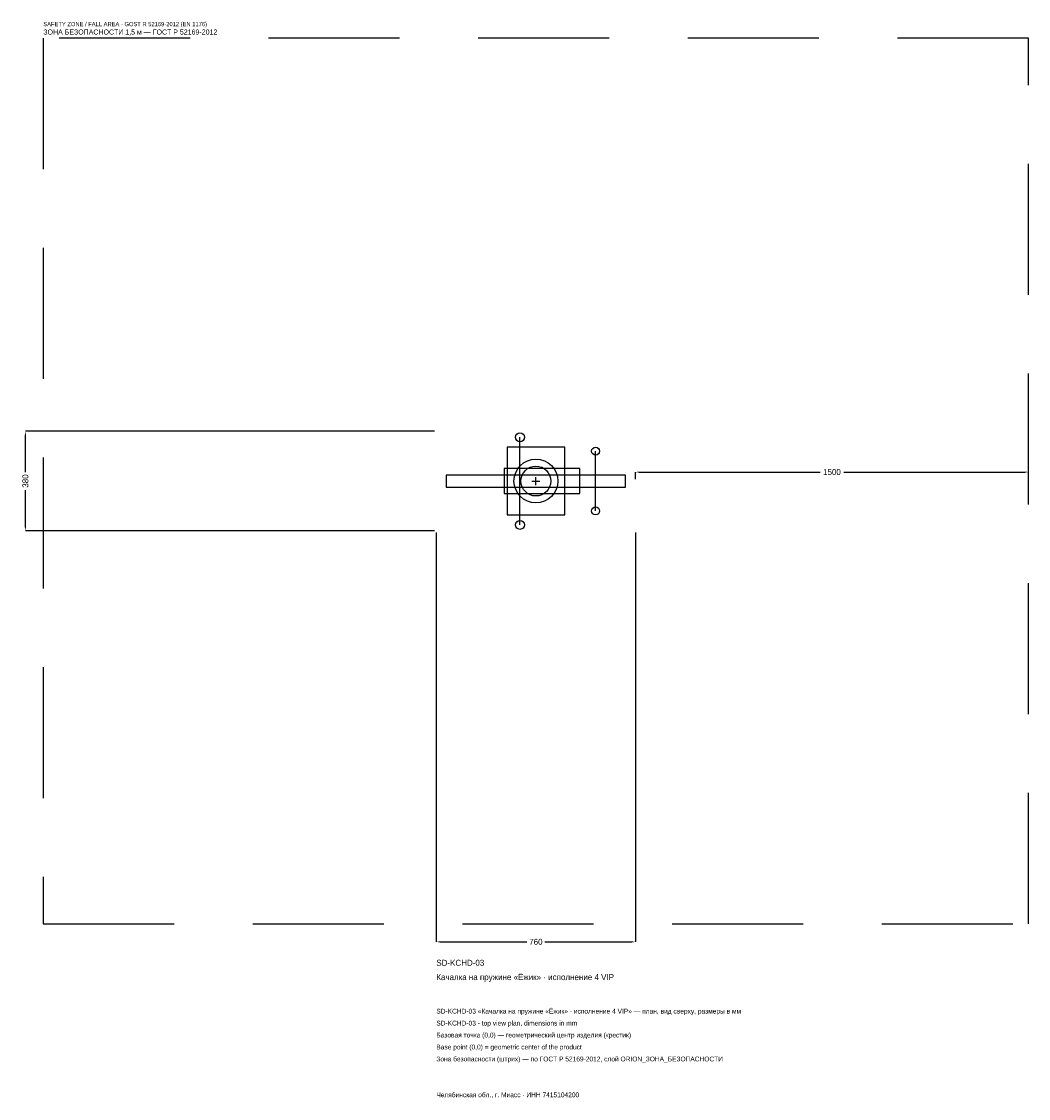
# Model space of a CAD drawing. Header units: metres. Extents: x -1963 to 1880, y -2356 to 1753.
import ezdxf

# ---------------------------------------------------------------- set-up
doc = ezdxf.new("R2010")
doc.units = ezdxf.units.M
doc.linetypes.add('DASHED', pattern=[800, 500, -300])
for name, color, linetype in [('ORION_ДАННЫЕ', 3, 'Continuous'), ('ORION_ЗОНА_БЕЗОПАСНОСТИ', 1, 'Continuous'), ('ORION_КОНТУР', 7, 'Continuous'), ('ORION_РАЗМЕРЫ', 8, 'Continuous')]:
    doc.layers.add(name, color=color, linetype=linetype)
doc.dimstyles.new('ORION', dxfattribs={"dimtxt": 22.8, "dimasz": 13.68, "dimexe": 1.25, "dimexo": 6.84, "dimtad": 1, "dimdec": 0, "dimcen": 2.5, "dimazin": 3, "dimtfac": 1, "dimtmove": 0, "dimatfit": 3, "dimarcsym": 0})

# ---------------------------------------------------------------- blocks, each defined once
blk = doc.blocks.new('_CLOSEDFILLED')
at = {"color": 0, "linetype": 'BYBLOCK'}
blk.add_solid([(-1, 0.16), (0, 0), (-1, -0.16)], dxfattribs=at)
blk = doc.blocks.new('*D1')
for p, q in [((-380, -196.84), (-380, -1758.4)), ((380, -196.84), (380, -1758.4)), ((-366.32, -1758.4), (-34.2, -1758.4)), ((34.2, -1758.4), (366.32, -1758.4))]:
    blk.add_line(p, q)
at = {"layer": 'Defpoints'}
for p in [(-380, -190), (380, -190), (-380, -1758.4)]:
    blk.add_point(p, dxfattribs=at)
at = {"layer": 'ORION_РАЗМЕРЫ', "xscale": 13.68, "yscale": 13.68, "rotation": 180}
blk.add_blockref('_CLOSEDFILLED', (-380, -1758.4), dxfattribs=at)
at = {"layer": 'ORION_РАЗМЕРЫ', "xscale": 13.68, "yscale": 13.68}
blk.add_blockref('_CLOSEDFILLED', (380, -1758.4), dxfattribs=at)
at = {"layer": 'ORION_РАЗМЕРЫ', "insert": (0, -1758.4), "char_height": 22.8, "attachment_point": 5}
blk.add_mtext('760', dxfattribs=at)
blk = doc.blocks.new('*D2')
for p, q in [((-386.84, 190), (-1948.4, 190)), ((-1948.4, 34.2), (-1948.4, 176.32)), ((-1948.4, -176.32), (-1948.4, -34.2)), ((-386.84, -190), (-1948.4, -190))]:
    blk.add_line(p, q)
at = {"layer": 'Defpoints'}
for p in [(-380, 190), (-1948.4, -190), (-380, -190)]:
    blk.add_point(p, dxfattribs=at)
at = {"layer": 'ORION_РАЗМЕРЫ', "xscale": 13.68, "yscale": 13.68}
for p, rotation in [((-1948.4, 190), 90), ((-1948.4, -190), 270)]:
    blk.add_blockref('_CLOSEDFILLED', p, dxfattribs=dict(at, rotation=rotation))
at = {"layer": 'ORION_РАЗМЕРЫ', "insert": (-1948.4, 0), "char_height": 22.8, "attachment_point": 5, "rotation": 90}
blk.add_mtext('380', dxfattribs=at)
blk = doc.blocks.new('*D3')
for p, q in [((380, 6.84), (380, 34.2)), ((393.68, 34.2), (1084.4, 34.2)), ((1175.6, 34.2), (1866.32, 34.2)), ((1880, 6.84), (1880, 34.2))]:
    blk.add_line(p, q)
at = {"layer": 'Defpoints'}
for p in [(380, 34.2), (380, 0), (1880, 0)]:
    blk.add_point(p, dxfattribs=at)
at = {"layer": 'ORION_РАЗМЕРЫ', "xscale": 13.68, "yscale": 13.68, "rotation": 180}
blk.add_blockref('_CLOSEDFILLED', (380, 34.2), dxfattribs=at)
at = {"layer": 'ORION_РАЗМЕРЫ', "xscale": 13.68, "yscale": 13.68}
blk.add_blockref('_CLOSEDFILLED', (1880, 34.2), dxfattribs=at)
at = {"layer": 'ORION_РАЗМЕРЫ', "insert": (1130, 34.2), "char_height": 22.8, "attachment_point": 5}
blk.add_mtext('1500', dxfattribs=at)
blk = doc.blocks.new('ОРИОН SD-KCHD-03 Качалка на пружине Ёжик · исполнение 4 VIP')
at = {"layer": 'ORION_ЗОНА_БЕЗОПАСНОСТИ', "linetype": 'DASHED'}
blk.add_lwpolyline([(-1880, -1690), (1880, -1690), (1880, 1690), (-1880, 1690)], close=True, dxfattribs=at)
at = {"layer": 'ORION_КОНТУР'}
for p, q in [((-60.8, -167.2), (-60.8, 167.2)), ((228, -114), (228, 114))]:
    blk.add_line(p, q, dxfattribs=at)
for points in [[(-110.2, -129.2), (110.2, -129.2), (110.2, 129.2), (-110.2, 129.2)], [(-121.6, -47.5), (167.2, -47.5), (167.2, 47.5), (-121.6, 47.5)], [(-342, -22.8), (342, -22.8), (342, 22.8), (-342, 22.8)]]:
    blk.add_lwpolyline(points, close=True, dxfattribs=at)
for centre, radius in [((-60.8, 167.2), 17.1), ((228, 114), 15.2), ((0, 0), 83.6), ((0, 0), 57), ((228, -114), 15.2), ((-60.8, -167.2), 17.1)]:
    blk.add_circle(centre, radius, dxfattribs=at)
at = {"layer": 'ORION_РАЗМЕРЫ'}
for p, q in [((-15.2, 0), (15.2, 0)), ((0, -15.2), (0, 15.2))]:
    blk.add_line(p, q, dxfattribs=at)
at = {"layer": 'ORION_ДАННЫЕ'}
for tag, p in [('АРТИКУЛ', (-380, -1849.6)), ('НАИМЕНОВАНИЕ', (-380, -1904.32))]:
    blk.add_attdef(tag, p, '', height=22.8, dxfattribs=at)
at = {"layer": 'ORION_ДАННЫЕ', "flags": 1}
for tag, p in [('ПРОИЗВОДИТЕЛЬ', (-380, -1959.04)), ('ТЕЛЕФОН', (-380, -2013.76)), ('САЙТ', (-380, -2123.2)), ('АДРЕС', (-380, -2177.92)), ('РЕКВИЗИТЫ', (-380, -2232.64)), ('ГАБАРИТЫ', (-380, -2287.36)), ('ЗОНА_БЕЗОПАСНОСТИ', (-380, -2342.08))]:
    blk.add_attdef(tag, p, '', height=22.8, dxfattribs=at)
at = {"layer": 'ORION_ЗОНА_БЕЗОПАСНОСТИ', "color": 1}
for s, height, p in [('SAFETY ZONE / FALL AREA - GOST R 52169-2012 (EN 1176)', 15.96, (-1880, 1735.6)), ('ЗОНА БЕЗОПАСНОСТИ 1,5 м — ГОСТ Р 52169-2012', 19.38, (-1880, 1703.68))]:
    blk.add_text(s, height=height, dxfattribs=at).set_placement(p)
at = {"layer": 'ORION_РАЗМЕРЫ'}
dim = blk.add_linear_dim(base=(-1948.4, -190), p1=(-380, -190), p2=(-380, 190), angle=90, dimstyle='ORION', dxfattribs=at)
dim.commit()
dim.dimension.update_dxf_attribs({"geometry": '*D2', "text_midpoint": (-1948.4, 0)})
for base, p1, p2, picture, middle in [((380, 34.2), (380, 0), (1880, 0), '*D3', (1130, 34.2)), ((-380, -1758.4), (-380, -190), (380, -190), '*D1', (0, -1758.4))]:
    dim = blk.add_linear_dim(base=base, p1=p1, p2=p2, dimstyle='ORION', dxfattribs=at)
    dim.commit()
    dim.dimension.update_dxf_attribs({"geometry": picture, "text_midpoint": middle})

msp = doc.modelspace()

# ---------------------------------------------------------------- block references
msp.add_blockref('ОРИОН SD-KCHD-03 Качалка на пружине Ёжик · исполнение 4 VIP', (0, 0)).add_auto_attribs({'АРТИКУЛ': 'SD-KCHD-03', 'НАИМЕНОВАНИЕ': 'Качалка на пружине «Ёжик» · исполнение 4 VIP'})

# ---------------------------------------------------------------- texts
at = {"layer": 'ORION_ДАННЫЕ', "color": 3}
for s, p in [('SD-KCHD-03 «Качалка на пружине «Ёжик» · исполнение 4 VIP» — план, вид сверху, размеры в мм', (-380, -2032)), ('SD-KCHD-03 - top view plan, dimensions in mm', (-380, -2077.6)), ('Челябинская обл., г. Миасс · ИНН 7415104200', (-380, -2351.2))]:
    msp.add_text(s, height=18.24, dxfattribs=at).set_placement(p)
at = {"layer": 'ORION_ДАННЫЕ', "color": 7}
for s, p in [('Базовая точка (0,0) — геометрический центр изделия (крестик)', (-380, -2123.2)), ('Base point (0,0) = geometric center of the product', (-380, -2168.8))]:
    msp.add_text(s, height=18.24, dxfattribs=at).set_placement(p)
at = {"layer": 'ORION_ДАННЫЕ', "color": 1}
msp.add_text('Зона безопасности (штрих) — по ГОСТ Р 52169-2012, слой ORION_ЗОНА_БЕЗОПАСНОСТИ', height=18.24, dxfattribs=at).set_placement((-380, -2214.4))

doc.saveas('drawing.dxf')
